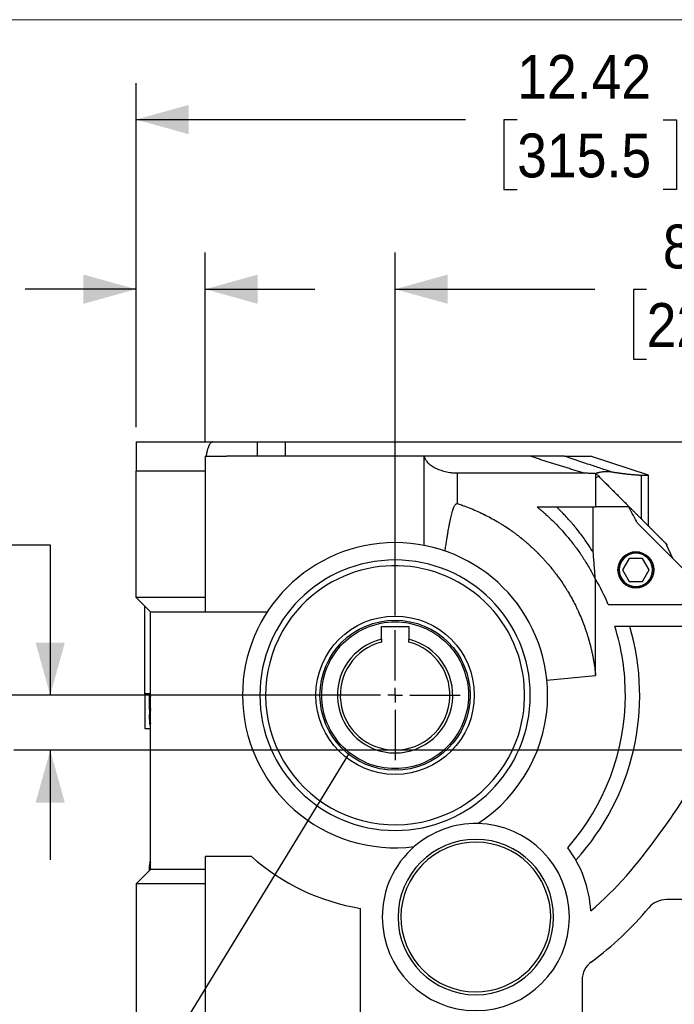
# Model space of a CAD drawing. Header units: inches. Extents: x 0 to 68, y 0 to 44.
# Tile 6 of 20: x 28.8 to 37.7, y 30.5 to 44. Entities that reach past the tile are written whole.
import ezdxf

# ---------------------------------------------------------------- set-up
doc = ezdxf.new("R2010")
doc.units = ezdxf.units.IN
doc.header["$LTSCALE"] = 4
doc.header["$MEASUREMENT"] = 0
doc.linetypes.add('SLD-Center', pattern=[0.75, 0.6, -0.05, 0.05, -0.05])
doc.linetypes.add('SLD-Solid', pattern=[0])
doc.layers.add('CENTER', color=40, linetype='SLD-Center')
doc.layers.add('SLD-DEFPOINTS', color=7, linetype='Continuous')
doc.layers.add('DIMENSIONS', color=140, linetype='SLD-Solid', lineweight=25)
doc.layers.add('TEXT', color=140, linetype='SLD-Solid', lineweight=25)
doc.styles.add('SLDTEXTSTYLE0', font='GOTHIC.TTF', dxfattribs={"width": 0.913})
doc.styles.get("Standard").update_dxf_attribs({"font": 'GOTHIC.TTF'})
doc.dimstyles.new('SLDDIMSTYLE0', dxfattribs={"dimtxt": 0.6, "dimasz": 0.72, "dimexe": 0, "dimexo": 0.0625, "dimgap": 0.15, "dimtad": 0, "dimtih": 1, "dimtoh": 1, "dimrnd": 1e-09, "dimzin": 12, "dimdsep": 46, "dimtxsty": 'SLDTEXTSTYLE0', "dimsah": 1, "dimcen": 0.09, "dimadec": 0, "dimazin": 3, "dimtfac": 1, "dimtofl": 0, "dimtmove": 0, "dimatfit": 3, "dimfxl": 0, "dimfrac": 2, "dimtolj": 1, "dimtzin": 12, "dimarcsym": 0})
doc.dimstyles.new('SLDDIMSTYLE3', dxfattribs={"dimtxt": 0.6, "dimasz": 0.72, "dimexe": 0, "dimexo": 0.0625, "dimgap": 0.15, "dimtad": 0, "dimtih": 1, "dimtoh": 1, "dimrnd": 1e-09, "dimdsep": 46, "dimtxsty": 'SLDTEXTSTYLE0', "dimsah": 1, "dimcen": 0.09, "dimadec": 0, "dimazin": 2, "dimtfac": 1, "dimtmove": 0, "dimatfit": 0, "dimfxl": 0, "dimfrac": 2, "dimtolj": 1, "dimtzin": 12, "dimarcsym": 0})
doc.dimstyles.new('SLDDIMSTYLE5', dxfattribs={"dimtxt": 0.18, "dimasz": 0.72, "dimexe": 0, "dimexo": 0.0625, "dimgap": 0, "dimtad": 0, "dimtih": 1, "dimtoh": 1, "dimdec": 0, "dimrnd": 1e-09, "dimzin": 0, "dimdsep": 46, "dimtxsty": 'Standard', "dimblk1": 'NONE', "dimblk2": 'NONE', "dimsah": 1, "dimcen": 0.09, "dimadec": 0, "dimazin": 0, "dimtfac": 0.72, "dimtdec": 0, "dimtofl": 0, "dimtmove": 0, "dimatfit": 3, "dimldrblk": 'NONE', "dimfxl": 0, "dimfrac": 2, "dimtolj": 1, "dimtzin": 0, "dimarcsym": 0})

# ---------------------------------------------------------------- blocks, each defined once
blk = doc.blocks.new('Block2')
at = {"color": 7, "linetype": 'SLD-Solid', "lineweight": 18}
blk.add_line((68, 44), (0, 44), dxfattribs=at)
blk = doc.blocks.new('_D_10')
at = {"layer": 'DIMENSIONS'}
for p, q in [((30.384, 38.425), (30.384, 40.814)), ((31.329, 38.228), (31.329, 40.814)), ((26.608, 40.31), (26.425, 40.31)), ((26.425, 40.31), (26.425, 39.357)), ((28.159, 40.31), (28.342, 40.31)), ((28.342, 40.31), (28.342, 39.357)), ((30.384, 40.314), (28.868, 40.314)), ((31.329, 40.314), (32.829, 40.314)), ((26.425, 39.357), (26.608, 39.357)), ((28.342, 39.357), (28.159, 39.357))]:
    blk.add_line(p, q, dxfattribs=at)
for points in [[(30.384, 40.314), (29.664, 40.514), (29.664, 40.114)], [(31.329, 40.314), (32.049, 40.114), (32.049, 40.514)]]:
    blk.add_solid(points, dxfattribs=at)
at = {"layer": 'DIMENSIONS', "char_height": 0.6, "attachment_point": 1, "style": 'SLDTEXTSTYLE0'}
for s, insert in [('0.94', (26.608, 41.198)), ('24.0', (26.608, 40.124))]:
    blk.add_mtext(s, dxfattribs=dict(at, insert=insert))
blk = doc.blocks.new('_D_11')
at = {"layer": 'DIMENSIONS'}
for p, q in [((30.384, 38.425), (30.384, 43.134)), ((42.805, 37.46), (42.805, 43.134)), ((30.384, 42.634), (34.888, 42.634)), ((35.597, 42.63), (35.414, 42.63)), ((35.414, 42.63), (35.414, 41.677)), ((37.592, 42.63), (37.775, 42.63)), ((37.775, 42.63), (37.775, 41.677)), ((42.805, 42.634), (38.301, 42.634)), ((35.414, 41.677), (35.597, 41.677)), ((37.775, 41.677), (37.592, 41.677))]:
    blk.add_line(p, q, dxfattribs=at)
for points in [[(30.384, 42.634), (31.104, 42.434), (31.104, 42.834)], [(42.805, 42.634), (42.085, 42.834), (42.085, 42.434)]]:
    blk.add_solid(points, dxfattribs=at)
at = {"layer": 'DIMENSIONS', "char_height": 0.6, "attachment_point": 1, "style": 'SLDTEXTSTYLE0'}
for s, insert in [('12.42', (35.597, 43.518)), ('315.5', (35.597, 42.443))]:
    blk.add_mtext(s, dxfattribs=dict(at, insert=insert))
blk = doc.blocks.new('_D_12')
at = {"layer": 'DIMENSIONS'}
for p, q in [((33.927, 35.849), (33.927, 40.814)), ((42.805, 37.46), (42.805, 40.814)), ((33.927, 40.314), (36.659, 40.314)), ((37.368, 40.31), (37.186, 40.31)), ((37.186, 40.31), (37.186, 39.357)), ((39.363, 40.31), (39.546, 40.31)), ((39.546, 40.31), (39.546, 39.357)), ((42.805, 40.314), (40.072, 40.314)), ((37.186, 39.357), (37.368, 39.357)), ((39.546, 39.357), (39.363, 39.357))]:
    blk.add_line(p, q, dxfattribs=at)
for points in [[(33.927, 40.314), (34.647, 40.114), (34.647, 40.514)], [(42.805, 40.314), (42.085, 40.514), (42.085, 40.114)]]:
    blk.add_solid(points, dxfattribs=at)
at = {"layer": 'DIMENSIONS', "char_height": 0.6, "attachment_point": 1, "style": 'SLDTEXTSTYLE0'}
for s, insert in [('8.88', (37.59, 41.198)), ('225.5', (37.368, 40.124))]:
    blk.add_mtext(s, dxfattribs=dict(at, insert=insert))
blk = doc.blocks.new('_D_13')
at = {"layer": 'DIMENSIONS'}
for p, q in [((25.706, 36.811), (25.523, 36.811)), ((25.523, 36.811), (25.523, 35.858)), ((27.258, 36.811), (27.441, 36.811)), ((27.441, 36.811), (27.441, 35.858)), ((28.21, 36.815), (29.21, 36.815)), ((29.21, 36.815), (29.21, 34.76)), ((25.523, 35.858), (25.706, 35.858)), ((27.441, 35.858), (27.258, 35.858)), ((32.838, 34.76), (28.71, 34.76)), ((41.251, 34.01), (28.71, 34.01)), ((29.21, 34.01), (29.21, 32.51))]:
    blk.add_line(p, q, dxfattribs=at)
for points in [[(29.21, 34.76), (29.41, 35.48), (29.01, 35.48)], [(29.21, 34.01), (29.01, 33.29), (29.41, 33.29)]]:
    blk.add_solid(points, dxfattribs=at)
at = {"layer": 'DIMENSIONS', "char_height": 0.6, "attachment_point": 1, "style": 'SLDTEXTSTYLE0'}
for s, insert in [('0.75', (25.706, 37.699)), ('19.1', (25.706, 36.624))]:
    blk.add_mtext(s, dxfattribs=dict(at, insert=insert))
blk = doc.blocks.new('_D_14')
at = {"layer": 'DIMENSIONS'}
for p, q in [((33.727, 34.76), (26.419, 34.76)), ((26.919, 34.76), (26.919, 33.083)), ((25.922, 32), (25.739, 32)), ((25.739, 32), (25.739, 31.047)), ((27.917, 32), (28.099, 32)), ((28.099, 32), (28.099, 31.047)), ((25.739, 31.047), (25.922, 31.047)), ((28.099, 31.047), (27.917, 31.047)), ((26.919, 29.248), (26.919, 30.925)), ((30.134, 29.248), (26.419, 29.248)), ((31.562, 29.248), (30.634, 29.248))]:
    blk.add_line(p, q, dxfattribs=at)
for points in [[(26.919, 34.76), (26.719, 34.04), (27.119, 34.04)], [(26.919, 29.248), (27.119, 29.968), (26.719, 29.968)]]:
    blk.add_solid(points, dxfattribs=at)
at = {"layer": 'DIMENSIONS', "char_height": 0.6, "attachment_point": 1, "style": 'SLDTEXTSTYLE0'}
for s, insert in [('5.51', (26.143, 32.888)), ('140.0', (25.922, 31.813))]:
    blk.add_mtext(s, dxfattribs=dict(at, insert=insert))
blk = doc.blocks.new('SW_CENTERMARKSYMBOL_4')
at = {"layer": 'CENTER', "color": 0}
for p, q in [((0, 0.2), (0, 0.889)), ((-0.2, 0), (-0.889, 0)), ((0, 0), (-0.1, 0)), ((0, 0), (0, 0.1)), ((0, 0), (0, -0.1)), ((0, 0), (0.1, 0)), ((0.2, 0), (0.889, 0)), ((0, -0.2), (0, -0.889))]:
    blk.add_line(p, q, dxfattribs=at)
blk = doc.blocks.new('_NONE')

msp = doc.modelspace()

# ---------------------------------------------------------------- linework, layer by layer
for p, q in [((30.384, 38.225), (30.384, 37.831)), ((30.384, 38.225), (31.43, 38.225)), ((31.43, 38.225), (32.047, 38.225)), ((32.047, 38.028), (32.047, 38.225)), ((32.047, 38.225), (32.428, 38.225)), ((32.428, 38.028), (32.428, 38.225)), ((32.428, 38.225), (38.343, 38.225)), ((31.329, 38.028), (31.342, 38.028)), ((31.329, 38.028), (31.329, 37.831)), ((31.342, 38.028), (31.619, 38.028)), ((34.321, 38.028), (31.619, 38.028)), ((34.325, 38.028), (34.321, 38.028)), ((34.321, 38.028), (34.321, 36.809)), ((37.393, 37.772), (36.601, 38.028)), ((30.384, 36.099), (30.384, 37.831)), ((30.384, 37.831), (31.329, 37.831)), ((31.329, 37.831), (31.329, 36.099)), ((34.78, 37.381), (34.78, 37.8)), ((36.669, 37.795), (36.669, 37.737)), ((36.669, 37.795), (36.672, 37.794)), ((36.669, 37.737), (36.669, 37.336)), ((36.672, 37.794), (36.712, 37.755)), ((36.681, 37.799), (36.681, 37.785)), ((37.291, 37.772), (37.291, 37.175)), ((37.393, 37.074), (37.393, 37.772)), ((36.638, 36.716), (36.638, 37.336)), ((37.131, 37.336), (37.126, 37.331)), ((38.353, 36.002), (37.243, 37.113)), ((37.638, 36.818), (37.643, 36.823)), ((37.727, 36.628), (37.638, 36.818)), ((37.13, 36.632), (37.039, 36.474)), ((37.312, 36.632), (37.13, 36.632)), ((37.403, 36.474), (37.312, 36.632)), ((37.039, 36.474), (37.13, 36.317)), ((37.312, 36.317), (37.403, 36.474)), ((36.666, 36.35), (36.666, 36.349)), ((36.669, 35.032), (36.669, 36.349)), ((37.13, 36.317), (37.312, 36.317)), ((30.384, 36.099), (30.581, 35.902)), ((31.329, 36.099), (30.384, 36.099)), ((31.329, 36.099), (31.329, 35.902)), ((30.502, 34.78), (30.502, 35.981)), ((36.843, 36.002), (38.353, 36.002)), ((30.581, 35.902), (31.329, 35.902)), ((30.581, 32.378), (30.581, 35.902)), ((31.329, 35.902), (32.18, 35.902)), ((33.74, 35.698), (34.115, 35.698)), ((33.74, 35.527), (33.74, 35.698)), ((34.115, 35.698), (34.115, 35.527)), ((38.334, 35.7), (36.933, 35.7)), ((33.74, 35.527), (33.74, 35.486)), ((34.115, 35.486), (34.115, 35.527)), ((36.003, 34.966), (36.669, 35.032)), ((30.581, 34.78), (30.502, 34.78)), ((30.502, 34.78), (30.502, 34.307)), ((30.568, 34.76), (30.566, 34.757)), ((30.566, 34.563), (30.566, 34.757)), ((30.567, 34.76), (30.582, 34.76)), ((30.566, 34.563), (30.566, 34.37)), ((30.581, 34.563), (30.566, 34.563)), ((30.566, 34.563), (30.581, 34.563)), ((30.566, 34.37), (30.568, 34.366)), ((30.502, 34.307), (30.581, 34.307)), ((30.568, 32.477), (30.566, 32.473)), ((30.566, 32.473), (30.566, 32.473)), ((31.963, 32.555), (31.329, 32.555)), ((31.329, 32.555), (31.329, 32.378)), ((30.581, 32.378), (30.384, 32.181)), ((31.329, 32.378), (30.581, 32.378)), ((31.329, 32.378), (31.329, 32.181)), ((30.384, 32.181), (30.384, 30.233)), ((31.329, 32.181), (30.384, 32.181)), ((31.329, 32.181), (31.329, 30.311)), ((39.989, 31.965), (37.639, 31.965)), ((33.455, 30.193), (33.455, 31.845)), ((36.485, 30.862), (36.485, 30.193))]:
    msp.add_line(p, q)
for centre, radius in [((37.221, 36.474), 0.245), ((33.927, 34.76), 1.083)]:
    msp.add_circle(centre, radius)
for centre, radius, start, end in [((33.927, 34.76), 2.087, 0, 180), ((37.221, 36.474), 0.246, 0, 180), ((37.221, 36.474), 0.228, 0, 180), ((33.927, 34.76), 1.85, 0, 180), ((33.927, 34.76), 1.772, 319.17, 139.17), ((37.221, 36.474), 0.246, 180, 0), ((37.221, 36.474), 0.228, 180, 0), ((33.927, 34.76), 3.169, 23.0654, 30.0875), ((33.927, 34.76), 1.772, 139.17, 319.17), ((33.927, 34.76), 3.346, 317.6415, 16.3201), ((33.927, 34.76), 3.15, 0, 17.3715), ((33.927, 34.76), 0.789, 103.7409, 270), ((33.927, 34.76), 0.75, 104.4775, 75.5225), ((33.927, 34.76), 0.789, 270, 76.2591), ((33.927, 34.76), 2.087, 180, 277.2224), ((33.927, 34.76), 1.85, 180, 0), ((33.927, 34.76), 2.087, 302.7776, 0), ((33.927, 34.76), 3.15, 318.5556, 0), ((35.031, 31.726), 1.28, 88.8585, 131.1415), ((35.031, 31.726), 1.28, 0, 88.8585), ((35.031, 31.726), 1.063, 0, 180), ((35.031, 31.726), 1.024, 292.4483, 112.4483), ((35.031, 31.726), 1.28, 131.1415, 180), ((35.031, 31.726), 1.024, 112.4483, 292.4483), ((35.031, 31.726), 1.575, 3.1112, 37.0552), ((33.927, 34.76), 2.953, 228.3025, 260.7931), ((37.639, 31.65), 0.315, 90, 140.0382), ((33.927, 34.76), 4.528, 306.3866, 320.0382), ((35.031, 31.726), 1.28, 180, 0), ((35.031, 31.726), 1.063, 180, 0), ((36.8, 30.862), 0.315, 126.3866, 180)]:
    msp.add_arc(centre, radius, start, end)
for points, knots in [([(31.43, 38.225), (31.429, 38.225), (31.427, 38.225), (31.424, 38.224), (31.421, 38.223), (31.417, 38.221), (31.414, 38.22), (31.411, 38.217), (31.408, 38.215), (31.401, 38.209), (31.392, 38.196), (31.379, 38.173), (31.368, 38.144), (31.36, 38.116), (31.354, 38.093), (31.351, 38.078), (31.348, 38.062), (31.345, 38.045), (31.343, 38.034), (31.342, 38.028)], [0, 0, 0, 0, 0.031111, 0.062125, 0.093072, 0.123982, 0.154886, 0.185814, 0.216796, 0.247862, 0.375756, 0.50332, 0.630369, 0.756942, 0.805835, 0.854456, 0.902936, 0.951407, 1, 1, 1, 1]), ([(34.325, 38.028), (34.325, 38.025), (34.327, 38.021), (34.329, 38.014), (34.331, 38.007), (34.335, 38), (34.338, 37.993), (34.344, 37.981), (34.355, 37.965), (34.371, 37.945), (34.391, 37.926), (34.422, 37.9), (34.469, 37.871), (34.525, 37.847), (34.574, 37.83), (34.613, 37.82), (34.654, 37.811), (34.689, 37.806), (34.717, 37.803), (34.738, 37.802), (34.759, 37.801), (34.773, 37.801), (34.78, 37.8)], [0, 0, 0, 0, 0.0208007, 0.0415847, 0.0623668, 0.0831623, 0.1039864, 0.1248544, 0.187011, 0.2490113, 0.3119606, 0.3744785, 0.4987324, 0.6241371, 0.6867944, 0.7487095, 0.8117998, 0.8743073, 0.9058802, 0.9372834, 0.9686215, 1, 1, 1, 1]), ([(35.776, 38.028), (35.658, 38.028), (35.539, 38.028), (35.3, 38.028), (35.179, 38.028), (34.937, 38.028), (34.815, 38.028), (34.57, 38.028), (34.448, 38.028), (34.325, 38.028)], [0, 0, 0, 0, 0.25, 0.25, 0.5, 0.5, 0.75, 0.75, 1, 1, 1, 1]), ([(36.5, 37.8), (36.479, 37.807), (36.437, 37.82), (36.374, 37.84), (36.312, 37.859), (36.25, 37.878), (36.189, 37.898), (36.129, 37.917), (36.069, 37.935), (36.009, 37.954), (35.95, 37.973), (35.892, 37.991), (35.834, 38.01), (35.795, 38.022), (35.776, 38.028)], [0, 0, 0, 0, 0.086599, 0.172591, 0.257981, 0.342773, 0.426971, 0.510577, 0.593595, 0.676028, 0.757881, 0.839164, 0.919873, 1, 1, 1, 1]), ([(36.245, 38.028), (36.243, 38.028), (36.241, 38.028), (36.237, 38.028), (36.233, 38.028), (36.228, 38.028), (36.223, 38.028), (36.218, 38.028), (36.212, 38.028), (36.205, 38.028), (36.198, 38.028), (36.191, 38.028), (36.183, 38.028), (36.175, 38.028), (36.167, 38.028), (36.158, 38.028), (36.148, 38.028), (36.138, 38.028), (36.128, 38.028), (36.117, 38.028), (36.106, 38.028), (36.095, 38.028), (36.083, 38.028), (36.07, 38.028), (36.052, 38.028), (36.029, 38.028), (35.998, 38.028), (35.966, 38.028), (35.932, 38.028), (35.896, 38.028), (35.858, 38.028), (35.818, 38.028), (35.79, 38.028), (35.776, 38.028)], [0, 0, 0, 0, 0.019766, 0.039585, 0.059478, 0.079469, 0.099577, 0.119823, 0.14023, 0.160817, 0.181605, 0.202613, 0.223861, 0.245367, 0.267151, 0.289229, 0.311619, 0.334338, 0.357402, 0.380827, 0.404627, 0.428817, 0.453411, 0.478422, 0.503864, 0.558288, 0.614706, 0.673215, 0.733904, 0.796855, 0.862142, 0.929836, 1, 1, 1, 1]), ([(36.88, 37.817), (36.827, 37.834), (36.773, 37.852), (36.667, 37.887), (36.614, 37.905), (36.455, 37.957), (36.35, 37.993), (36.245, 38.028)], [0, 0, 0, 0, 0.25, 0.25, 0.5, 0.5, 1, 1, 1, 1]), ([(36.245, 38.028), (36.264, 38.028), (36.295, 38.028), (36.333, 38.028), (36.358, 38.028), (36.376, 38.028), (36.394, 38.028), (36.423, 38.028), (36.478, 38.028), (36.532, 38.028), (36.57, 38.028), (36.589, 38.028), (36.597, 38.028), (36.601, 38.028)], [0, 0, 0, 0, 0.125003, 0.198554, 0.250007, 0.286143, 0.321437, 0.37501, 0.500011, 0.749995, 0.874996, 0.937498, 1, 1, 1, 1]), ([(34.78, 37.8), (34.928, 37.8), (35.075, 37.8), (35.366, 37.8), (35.51, 37.8), (35.798, 37.8), (35.94, 37.8), (36.222, 37.8), (36.362, 37.8), (36.5, 37.8)], [0, 0, 0, 0, 0.25, 0.25, 0.5, 0.5, 0.75, 0.75, 1, 1, 1, 1]), ([(36.5, 37.8), (36.509, 37.8), (36.527, 37.8), (36.554, 37.8), (36.583, 37.799), (36.611, 37.798), (36.64, 37.797), (36.66, 37.796), (36.669, 37.795)], [0, 0, 0, 0, 0.158852, 0.320715, 0.48579, 0.65405, 0.825465, 1, 1, 1, 1]), ([(36.712, 37.755), (36.707, 37.749), (36.7, 37.745), (36.685, 37.739), (36.677, 37.737), (36.669, 37.737)], [0, 0, 0, 0, 0.5, 0.5, 1, 1, 1, 1]), ([(36.671, 37.796), (36.673, 37.796), (36.676, 37.797), (36.68, 37.798), (36.681, 37.799)], [0, 0, 0, 0, 0.4997243, 1, 1, 1, 1]), ([(36.681, 37.799), (36.685, 37.8), (36.694, 37.803), (36.707, 37.806), (36.72, 37.81), (36.738, 37.813), (36.755, 37.816), (36.772, 37.819), (36.79, 37.821), (36.813, 37.822), (36.838, 37.821), (36.86, 37.82), (36.874, 37.818), (36.88, 37.817)], [0, 0, 0, 0, 0.059377, 0.12095, 0.184702, 0.250615, 0.375384, 0.437723, 0.500008, 0.647487, 0.77993, 0.897405, 1, 1, 1, 1]), ([(36.712, 37.755), (36.719, 37.747), (36.734, 37.732), (36.757, 37.71), (36.779, 37.687), (36.802, 37.665), (36.824, 37.643), (36.846, 37.621), (36.868, 37.598), (36.89, 37.576), (36.913, 37.554), (36.935, 37.532), (36.957, 37.51), (36.979, 37.488), (37, 37.466), (37.022, 37.444), (37.044, 37.422), (37.066, 37.401), (37.088, 37.379), (37.109, 37.357), (37.124, 37.343), (37.131, 37.336)], [0, 0, 0, 0, 0.053041, 0.105989, 0.158851, 0.211636, 0.264353, 0.317009, 0.369615, 0.422177, 0.474706, 0.527208, 0.579694, 0.632171, 0.684649, 0.737135, 0.789639, 0.842168, 0.894733, 0.94734, 1, 1, 1, 1]), ([(36.88, 37.817), (36.886, 37.816), (36.899, 37.814), (36.917, 37.811), (36.935, 37.808), (36.952, 37.806), (36.969, 37.803), (36.986, 37.801), (37.002, 37.799), (37.018, 37.796), (37.032, 37.795), (37.042, 37.793), (37.053, 37.792), (37.064, 37.791), (37.084, 37.788), (37.107, 37.786), (37.133, 37.783), (37.156, 37.781), (37.177, 37.779), (37.197, 37.777), (37.216, 37.775), (37.234, 37.774), (37.25, 37.773), (37.265, 37.772), (37.279, 37.772), (37.287, 37.772), (37.291, 37.772)], [0, 0, 0, 0, 0.031003, 0.062012, 0.093021, 0.124085, 0.155267, 0.186428, 0.217623, 0.248885, 0.278228, 0.299371, 0.311012, 0.341953, 0.373161, 0.436092, 0.497638, 0.553449, 0.609207, 0.664982, 0.720794, 0.776607, 0.832429, 0.888267, 0.944126, 1, 1, 1, 1]), ([(37.291, 37.772), (37.313, 37.772), (37.332, 37.772), (37.353, 37.772), (37.357, 37.772), (37.365, 37.772), (37.369, 37.772), (37.376, 37.772), (37.381, 37.772), (37.386, 37.772), (37.39, 37.772), (37.391, 37.772), (37.393, 37.772)], [0, 0, 0, 0, 0.5, 0.5, 0.625, 0.625, 0.75, 0.75, 0.875, 0.9375, 0.9375, 1, 1, 1, 1]), ([(34.61, 36.732), (34.614, 36.756), (34.621, 36.801), (34.631, 36.867), (34.64, 36.927), (34.649, 36.98), (34.657, 37.028), (34.666, 37.074), (34.674, 37.119), (34.683, 37.163), (34.692, 37.203), (34.701, 37.24), (34.711, 37.274), (34.72, 37.305), (34.73, 37.33), (34.739, 37.349), (34.747, 37.362), (34.753, 37.37), (34.76, 37.377), (34.767, 37.38), (34.774, 37.382), (34.778, 37.381), (34.78, 37.381)], [0, 0, 0, 0, 0.105481, 0.202074, 0.289782, 0.368605, 0.438546, 0.499608, 0.571976, 0.63769, 0.696764, 0.749219, 0.803831, 0.850824, 0.89031, 0.922479, 0.940669, 0.95611, 0.969107, 0.980168, 0.990103, 1, 1, 1, 1]), ([(34.78, 37.381), (34.796, 37.375), (34.812, 37.37), (34.833, 37.363), (34.836, 37.362), (34.844, 37.359), (34.847, 37.358), (34.859, 37.354), (34.897, 37.34), (34.935, 37.325), (34.996, 37.3), (35.027, 37.287), (35.073, 37.266), (35.092, 37.258), (35.112, 37.248), (35.118, 37.246), (35.12, 37.245), (35.123, 37.243), (35.125, 37.242), (35.13, 37.239), (35.134, 37.238), (35.141, 37.234), (35.201, 37.205), (35.262, 37.172), (35.336, 37.129), (35.358, 37.115), (35.383, 37.1), (35.392, 37.094), (35.396, 37.092), (35.398, 37.091), (35.401, 37.089), (35.402, 37.088), (35.406, 37.086), (35.434, 37.068), (35.463, 37.049), (35.498, 37.025), (35.508, 37.017), (35.519, 37.01), (35.523, 37.007), (35.524, 37.006), (35.526, 37.005), (35.526, 37.004), (35.529, 37.003), (35.53, 37.002), (35.544, 36.992), (35.557, 36.983), (35.582, 36.963), (35.596, 36.953), (35.616, 36.938), (35.626, 36.93), (35.638, 36.92), (35.644, 36.916), (35.647, 36.914), (35.648, 36.912), (35.649, 36.912), (35.651, 36.91), (35.652, 36.909), (35.655, 36.907), (35.659, 36.904), (35.669, 36.896), (35.677, 36.889), (35.695, 36.874), (35.708, 36.864), (35.734, 36.841), (35.749, 36.828), (35.764, 36.814), (35.765, 36.813), (35.766, 36.813), (35.766, 36.813), (35.766, 36.812), (35.766, 36.812), (35.767, 36.812), (35.767, 36.812), (35.767, 36.812), (35.768, 36.811), (35.77, 36.809), (35.772, 36.807), (35.778, 36.802), (35.784, 36.797), (35.797, 36.784), (35.807, 36.775), (35.819, 36.764), (35.822, 36.761), (35.823, 36.76), (35.825, 36.758), (35.826, 36.757), (35.828, 36.756), (35.829, 36.755), (35.83, 36.753), (35.833, 36.751), (35.836, 36.748), (35.851, 36.734), (35.862, 36.722), (35.873, 36.711), (35.875, 36.709), (35.877, 36.707), (35.878, 36.706), (35.879, 36.706), (35.879, 36.706), (35.88, 36.705), (35.881, 36.704), (35.883, 36.702), (35.884, 36.701), (35.886, 36.698), (35.894, 36.69), (35.915, 36.669), (35.933, 36.65), (35.955, 36.626), (35.968, 36.612), (35.981, 36.597), (35.985, 36.593), (35.987, 36.591), (35.989, 36.589), (35.993, 36.584), (35.996, 36.58), (36.002, 36.574), (36.028, 36.544), (36.051, 36.516), (36.076, 36.485), (36.081, 36.479), (36.086, 36.473), (36.087, 36.472), (36.088, 36.47), (36.089, 36.469), (36.091, 36.467), (36.092, 36.465), (36.097, 36.459), (36.11, 36.442), (36.124, 36.425), (36.155, 36.383), (36.174, 36.356), (36.211, 36.302), (36.233, 36.269), (36.256, 36.234), (36.262, 36.224), (36.265, 36.219), (36.266, 36.218), (36.268, 36.214), (36.269, 36.212), (36.273, 36.206), (36.275, 36.203), (36.28, 36.195), (36.286, 36.184), (36.293, 36.173), (36.333, 36.107), (36.364, 36.048), (36.4, 35.977), (36.407, 35.962), (36.415, 35.945), (36.417, 35.941), (36.421, 35.933), (36.423, 35.929), (36.428, 35.917), (36.432, 35.909), (36.45, 35.87), (36.463, 35.839), (36.489, 35.777), (36.501, 35.746), (36.518, 35.7), (36.525, 35.681), (36.531, 35.662), (36.534, 35.654), (36.535, 35.65), (36.539, 35.638), (36.542, 35.63), (36.547, 35.614), (36.55, 35.606), (36.555, 35.59), (36.563, 35.565), (36.57, 35.541), (36.584, 35.493), (36.593, 35.461), (36.605, 35.413), (36.61, 35.389), (36.616, 35.365), (36.618, 35.353), (36.619, 35.349), (36.621, 35.341), (36.622, 35.336), (36.625, 35.324), (36.626, 35.315), (36.63, 35.299), (36.635, 35.274), (36.639, 35.249), (36.654, 35.165), (36.663, 35.099), (36.669, 35.032)], [0, 0, 0, 0, 0.015625, 0.015625, 0.019531, 0.019531, 0.023438, 0.023438, 0.03125, 0.0625, 0.0625, 0.09375, 0.09375, 0.109375, 0.113281, 0.113281, 0.115234, 0.115234, 0.117188, 0.117188, 0.121094, 0.121094, 0.125, 0.1875, 0.1875, 0.203125, 0.210938, 0.212891, 0.212891, 0.214844, 0.214844, 0.216797, 0.216797, 0.21875, 0.25, 0.25, 0.257813, 0.261719, 0.261719, 0.262695, 0.262695, 0.263672, 0.263672, 0.265625, 0.265625, 0.28125, 0.28125, 0.296875, 0.296875, 0.304688, 0.308594, 0.310547, 0.311523, 0.311523, 0.3125, 0.3125, 0.314453, 0.314453, 0.316406, 0.320313, 0.328125, 0.328125, 0.34375, 0.34375, 0.359375, 0.360352, 0.360596, 0.360596, 0.36084, 0.36084, 0.361328, 0.361328, 0.361816, 0.361816, 0.362305, 0.363281, 0.367188, 0.367188, 0.375, 0.375, 0.382813, 0.384766, 0.384766, 0.385742, 0.385742, 0.386719, 0.386719, 0.387695, 0.387695, 0.388672, 0.390625, 0.390625, 0.40625, 0.40625, 0.408203, 0.40918, 0.409668, 0.409668, 0.410156, 0.410156, 0.411133, 0.411133, 0.412109, 0.412109, 0.414063, 0.421875, 0.4375, 0.4375, 0.453125, 0.457031, 0.458984, 0.458984, 0.460938, 0.460938, 0.464844, 0.464844, 0.46875, 0.5, 0.5, 0.507813, 0.507813, 0.508789, 0.508789, 0.509766, 0.509766, 0.511719, 0.511719, 0.515625, 0.53125, 0.53125, 0.5625, 0.5625, 0.59375, 0.601563, 0.605469, 0.605469, 0.607422, 0.607422, 0.609375, 0.609375, 0.613281, 0.613281, 0.617188, 0.625, 0.625, 0.6875, 0.6875, 0.703125, 0.703125, 0.707031, 0.707031, 0.710938, 0.710938, 0.71875, 0.71875, 0.75, 0.75, 0.78125, 0.78125, 0.796875, 0.800781, 0.800781, 0.804688, 0.804688, 0.8125, 0.8125, 0.820313, 0.820313, 0.828125, 0.84375, 0.84375, 0.875, 0.875, 0.890625, 0.898438, 0.898438, 0.902344, 0.902344, 0.90625, 0.90625, 0.914063, 0.914063, 0.921875, 0.9375, 0.9375, 1, 1, 1, 1]), ([(35.87, 37.336), (35.888, 37.336), (35.924, 37.336), (35.978, 37.336), (36.031, 37.336), (36.085, 37.336), (36.139, 37.336), (36.192, 37.336), (36.246, 37.336), (36.299, 37.336), (36.352, 37.336), (36.405, 37.336), (36.458, 37.336), (36.511, 37.336), (36.564, 37.336), (36.617, 37.336), (36.652, 37.336), (36.669, 37.336)], [0, 0, 0, 0, 0.066331, 0.132696, 0.199098, 0.265539, 0.332024, 0.398556, 0.465138, 0.531774, 0.598466, 0.665219, 0.732035, 0.798918, 0.865871, 0.932897, 1, 1, 1, 1]), ([(35.87, 37.336), (35.876, 37.33), (35.882, 37.325), (35.89, 37.319), (35.892, 37.317), (35.896, 37.314), (35.897, 37.314), (35.898, 37.312), (35.899, 37.312), (35.899, 37.311), (35.9, 37.311), (35.9, 37.311), (35.9, 37.311), (35.9, 37.311), (35.9, 37.311), (35.905, 37.306), (35.91, 37.302), (35.918, 37.296), (35.92, 37.294), (35.924, 37.29), (35.926, 37.289), (35.928, 37.287), (35.93, 37.286), (35.941, 37.276), (35.951, 37.267), (35.966, 37.254), (35.971, 37.25), (35.981, 37.241), (35.986, 37.237), (36.03, 37.197), (36.069, 37.16), (36.181, 37.047), (36.252, 36.968), (36.352, 36.844), (36.385, 36.802), (36.447, 36.716), (36.477, 36.672), (36.535, 36.582), (36.563, 36.536), (36.603, 36.467), (36.616, 36.444), (36.632, 36.414), (36.636, 36.408), (36.64, 36.399), (36.642, 36.397), (36.644, 36.392), (36.645, 36.391), (36.646, 36.388), (36.647, 36.388), (36.647, 36.387), (36.647, 36.386), (36.648, 36.385), (36.648, 36.385), (36.653, 36.375), (36.659, 36.363), (36.666, 36.35)], [0, 0, 0, 0, 0.015625, 0.015625, 0.0234375, 0.0234375, 0.0273438, 0.0273438, 0.0292969, 0.0292969, 0.0302734, 0.0302734, 0.0307617, 0.0307617, 0.03125, 0.03125, 0.046875, 0.046875, 0.0546875, 0.0546875, 0.0585938, 0.0585938, 0.0625, 0.0625, 0.09375, 0.09375, 0.109375, 0.109375, 0.125, 0.125, 0.25, 0.25, 0.5, 0.5, 0.625, 0.625, 0.75, 0.75, 0.875, 0.875, 0.9375, 0.9375, 0.953125, 0.953125, 0.9609375, 0.9609375, 0.9648438, 0.9648438, 0.9667969, 0.9667969, 0.9677734, 0.9677734, 0.96875, 0.96875, 0.9990208, 0.9990208, 0.9990208, 0.9990208]), ([(36.638, 36.716), (36.633, 36.723), (36.617, 36.749), (36.58, 36.805), (36.529, 36.879), (36.468, 36.963), (36.425, 37.018), (36.395, 37.055), (36.382, 37.071), (36.364, 37.092), (36.341, 37.12), (36.311, 37.153), (36.276, 37.192), (36.235, 37.236), (36.188, 37.284), (36.153, 37.318), (36.135, 37.336)], [0, 0, 0, 0, 0.028862, 0.113611, 0.254141, 0.364629, 0.502371, 0.517296, 0.542319, 0.577439, 0.622656, 0.677972, 0.74338, 0.818858, 0.904417, 1, 1, 1, 1]), ([(37.131, 37.336), (37.121, 37.336), (37.1, 37.336), (37.07, 37.336), (37.041, 37.336), (37.012, 37.336), (36.983, 37.336), (36.955, 37.336), (36.928, 37.336), (36.891, 37.336), (36.843, 37.336), (36.785, 37.336), (36.727, 37.336), (36.689, 37.336), (36.669, 37.336)], [0, 0, 0, 0, 0.0675561, 0.1335017, 0.1979097, 0.2608604, 0.3224426, 0.3827542, 0.4419033, 0.5000086, 0.6264849, 0.7497528, 0.8754046, 1, 1, 1, 1]), ([(37.243, 37.113), (37.224, 37.148), (37.185, 37.22), (37.146, 37.293), (37.126, 37.331)], [0, 0, 0, 0, 0.48162, 1, 1, 1, 1]), ([(37.131, 37.336), (37.136, 37.33), (37.147, 37.32), (37.162, 37.304), (37.178, 37.289), (37.193, 37.274), (37.208, 37.259), (37.222, 37.244), (37.237, 37.23), (37.251, 37.216), (37.264, 37.202), (37.278, 37.189), (37.291, 37.175), (37.305, 37.162), (37.317, 37.149), (37.33, 37.137), (37.342, 37.124), (37.355, 37.112), (37.367, 37.1), (37.378, 37.088), (37.39, 37.077), (37.401, 37.066), (37.412, 37.055), (37.422, 37.044), (37.433, 37.034), (37.443, 37.024), (37.453, 37.014), (37.463, 37.004), (37.472, 36.995), (37.481, 36.985), (37.49, 36.976), (37.499, 36.968), (37.507, 36.959), (37.516, 36.951), (37.524, 36.943), (37.531, 36.935), (37.539, 36.928), (37.546, 36.921), (37.553, 36.914), (37.56, 36.907), (37.566, 36.9), (37.573, 36.894), (37.579, 36.888), (37.584, 36.882), (37.59, 36.877), (37.595, 36.871), (37.6, 36.866), (37.605, 36.862), (37.61, 36.857), (37.614, 36.853), (37.618, 36.849), (37.622, 36.845), (37.625, 36.841), (37.629, 36.838), (37.632, 36.835), (37.635, 36.832), (37.637, 36.829), (37.64, 36.827), (37.642, 36.825), (37.643, 36.824), (37.643, 36.823)], [0, 0, 0, 0, 0.017412, 0.034789, 0.052133, 0.069445, 0.086727, 0.10398, 0.121205, 0.138405, 0.15558, 0.172733, 0.189865, 0.206977, 0.224071, 0.241148, 0.258211, 0.27526, 0.292297, 0.309324, 0.326343, 0.343354, 0.36036, 0.377361, 0.394361, 0.41136, 0.428359, 0.445361, 0.462367, 0.479379, 0.496397, 0.513425, 0.530462, 0.547512, 0.564575, 0.581653, 0.598748, 0.61586, 0.632993, 0.650147, 0.667323, 0.684524, 0.701751, 0.719005, 0.736287, 0.753601, 0.770946, 0.788324, 0.805738, 0.823187, 0.840675, 0.858202, 0.875769, 0.893379, 0.911032, 0.92873, 0.946474, 0.964267, 0.982108, 1, 1, 1, 1]), ([(36.666, 36.349), (36.665, 36.365), (36.663, 36.396), (36.658, 36.458), (36.652, 36.535), (36.645, 36.626), (36.64, 36.686), (36.638, 36.716)], [0, 0, 0, 0, 0.128257, 0.255584, 0.507445, 0.75182, 1, 1, 1, 1]), ([(33.927, 33.756), (33.661, 33.756), (33.405, 33.862), (33.029, 34.238), (32.923, 34.494), (32.923, 35.026), (33.029, 35.282), (33.405, 35.658), (33.661, 35.764), (33.927, 35.764)], [0, 0, 0, 0, 0.25, 0.25, 0.5, 0.5, 0.75, 0.75, 1, 1, 1, 1]), ([(33.927, 35.764), (34.193, 35.764), (34.449, 35.658), (34.825, 35.282), (34.931, 35.026), (34.931, 34.494), (34.825, 34.238), (34.449, 33.862), (34.193, 33.756), (33.927, 33.756)], [0, 0, 0, 0, 0.25, 0.25, 0.5, 0.5, 0.75, 0.75, 1, 1, 1, 1]), ([(36.604, 31.812), (36.956, 32.104), (37.508, 32.778), (38.279, 33.942), (38.598, 34.819), (38.667, 35.35)], [0.0385532, 0.0385532, 0.0385532, 0.0385532, 0.3543265, 0.6398051, 1, 1, 1, 1]), ([(30.581, 34.753), (30.574, 34.722), (30.561, 34.661), (30.574, 34.601), (30.581, 34.57)], [0, 0, 0, 0, 0.5021707, 1, 1, 1, 1]), ([(30.581, 34.57), (30.574, 34.601), (30.561, 34.662), (30.574, 34.723), (30.581, 34.753)], [0, 0, 0, 0, 0.502171, 1, 1, 1, 1]), ([(30.581, 34.556), (30.574, 34.526), (30.561, 34.465), (30.574, 34.404), (30.581, 34.373)], [0, 0, 0, 0, 0.502171, 1, 1, 1, 1]), ([(30.581, 34.373), (30.574, 34.404), (30.561, 34.465), (30.574, 34.526), (30.581, 34.556)], [0, 0, 0, 0, 0.502171, 1, 1, 1, 1]), ([(30.582, 34.366), (30.58, 34.366), (30.578, 34.366), (30.575, 34.366), (30.573, 34.366), (30.57, 34.366), (30.568, 34.366), (30.567, 34.366), (30.568, 34.366), (30.571, 34.366), (30.575, 34.366), (30.579, 34.366), (30.582, 34.366)], [0, 0, 0, 0, 0.06553, 0.129129, 0.190835, 0.250689, 0.376891, 0.500138, 0.623002, 0.748991, 0.870648, 1, 1, 1, 1]), ([(30.581, 32.47), (30.572, 32.439), (30.563, 32.405), (30.568, 32.37), (30.569, 32.367)], [0, 0, 0, 0, 0.891785, 1, 1, 1, 1]), ([(30.569, 32.367), (30.568, 32.371), (30.563, 32.405), (30.572, 32.439), (30.581, 32.47)], [0, 0, 0, 0, 0.11572, 1, 1, 1, 1]), ([(30.582, 32.477), (30.58, 32.477), (30.578, 32.477), (30.575, 32.477), (30.573, 32.477), (30.57, 32.477), (30.568, 32.477), (30.567, 32.477), (30.568, 32.477), (30.571, 32.477), (30.575, 32.477), (30.579, 32.477), (30.582, 32.477)], [0, 0, 0, 0, 0.065622, 0.129308, 0.191097, 0.251029, 0.376925, 0.499881, 0.623036, 0.749331, 0.870827, 1, 1, 1, 1])]:
    msp.add_open_spline(points, degree=3, knots=knots)
for points in [[(36.672, 37.794), (36.672, 37.795), (36.671, 37.795), (36.671, 37.796)], [(36.664, 36.349), (36.665, 36.349), (36.665, 36.349), (36.666, 36.349)], [(36.669, 36.349), (36.668, 36.349), (36.667, 36.349), (36.666, 36.349)]]:
    msp.add_open_spline(points, degree=3)
at = {"layer": 'TEXT'}
msp.add_circle((33.927, 34.76), 1.027, dxfattribs=at)

# ---------------------------------------------------------------- block references
at = {"layer": 'CENTER'}
msp.add_blockref('SW_CENTERMARKSYMBOL_4', (33.927, 34.76), dxfattribs=at)
at = {"layer": 'SLD-DEFPOINTS'}
msp.add_blockref('Block2', (0, 0), dxfattribs=at)

# ---------------------------------------------------------------- dimensions: what is measured, and where the dimension line sits
at = {"layer": 'DIMENSIONS'}
for base, p1, p2, dimstyle, picture, middle in [((42.805, 42.634), (30.384, 38.225), (42.805, 37.26), 'SLDDIMSTYLE0', '_D_11', (36.594, 42.634)), ((31.3286, 40.3142), (30.3837, 38.2246), (31.3286, 38.0278), 'SLDDIMSTYLE3', '_D_10', (27.3836, 40.3142)), ((42.805, 40.314), (33.927, 35.649), (42.805, 37.26), 'SLDDIMSTYLE0', '_D_12', (38.366, 40.314))]:
    dim = msp.add_linear_dim(base=base, p1=p1, p2=p2, dimstyle=dimstyle, dxfattribs=at)
    dim.commit()
    dim.dimension.update_dxf_attribs({"geometry": picture, "text_midpoint": middle, "dimtype": 160})
for base, p1, p2, dimstyle, picture, middle in [((29.21, 34.76), (41.451, 34.01), (33.038, 34.76), 'SLDDIMSTYLE3', '_D_13', (29.21, 36.815)), ((26.919, 29.248), (33.927, 34.76), (31.762, 29.248), 'SLDDIMSTYLE0', '_D_14', (26.919, 32.004))]:
    dim = msp.add_linear_dim(base=base, p1=p1, p2=p2, angle=90, dimstyle=dimstyle, dxfattribs=at)
    dim.commit()
    dim.dimension.update_dxf_attribs({"geometry": picture, "text_midpoint": middle, "dimtype": 160})

# ---------------------------------------------------------------- leaders
at = {"layer": 'TEXT', "has_arrowhead": 0}
msp.add_leader([(33.291, 33.953), (29.811, 28.273), (28.811, 28.273)], dimstyle='SLDDIMSTYLE5', dxfattribs=at)

doc.saveas('drawing.dxf')
